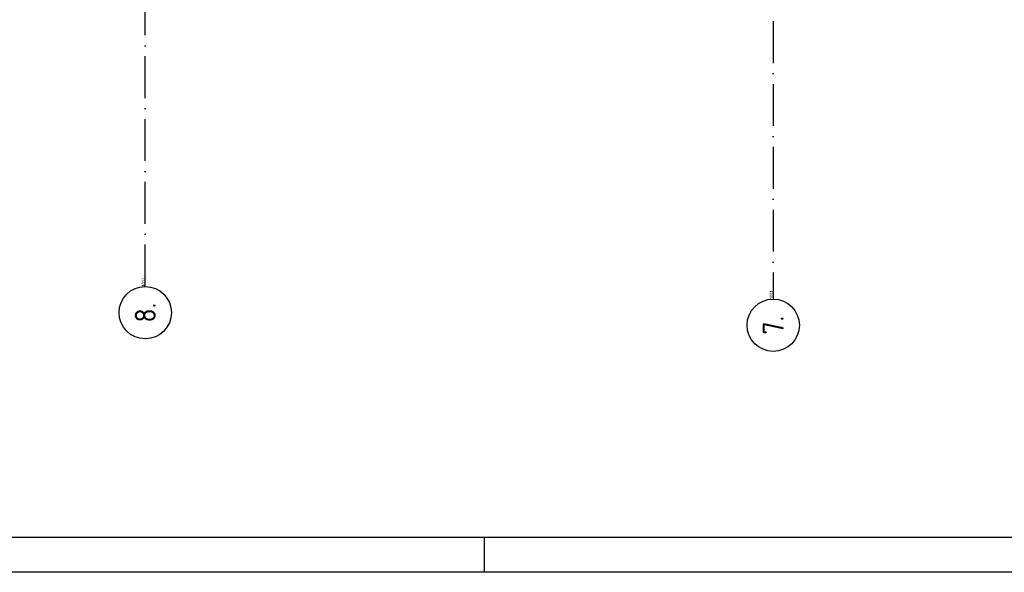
# Model space of a CAD drawing. Header units: millimetres. Extents: x 90707 to 450385, y -1262 to 949019.
# Tile 19 of 60: x 179547 to 193658, y 191 to 8112. Entities that reach past the tile are written whole.
import ezdxf
from ezdxf.enums import TextEntityAlignment as Align

# ---------------------------------------------------------------- set-up
doc = ezdxf.new("R2010")
doc.units = ezdxf.units.MM
doc.header["$LTSCALE"] = 100
doc.linetypes.add('DASHDOT', pattern=[9, 6, -1.5, 0, -1.5])
doc.layers.get('0').update_dxf_attribs({"linetype": 'CONTINUOUS'})
for name, color, linetype in [('AL$7----_STRAMIEN', 1, 'DASHDOT'), ('ALN-----_BLOCKNAAM', 2, 'CONTINUOUS'), ('EL6441--_DATACOM', 3, 'CONTINUOUS'), ('LIJN025', 10, 'CONTINUOUS'), ('LIJN050', 90, 'CONTINUOUS'), ('TEKST25', 10, 'CONTINUOUS'), ('TEKST35', 50, 'CONTINUOUS'), ('TEKST50', 90, 'CONTINUOUS'), ('VOLGNUMMER', 7, 'CONTINUOUS')]:
    doc.layers.add(name, color=color, linetype=linetype)
doc.styles.add('ISO', font='ISO.SHX')
doc.styles.add('ROMAND', font='romand')
doc.styles.get("Standard").update_dxf_attribs({"font": 'iso.shx'})

# ---------------------------------------------------------------- blocks, each defined once
blk = doc.blocks.new('A0-GE')
at = {"layer": 'LIJN025'}
blk.add_line((955, 0), (955, 5), dxfattribs=at)
blk.add_lwpolyline([(1500, 841), (1500, 0), (0, 0), (0, 841)], close=True, dxfattribs=at)
at = {"layer": 'LIJN050', "const_width": 0.2}
blk.add_lwpolyline([(1495, 836), (25, 836), (25, 5), (1495, 5)], close=True, dxfattribs=at)
at = {"layer": 'TEKST25', "style": 'ROMAND', "width": 2.899115}
blk.add_attdef('STATUS', text='', height=2.5, dxfattribs=at).set_placement((1454, 71.5), (1493, 71.5), align=Align.FIT)
at = {"layer": 'TEKST25', "style": 'ISO'}
for tag, p in [('E', (1455.25, 66)), ('NAAM-E', (1466.75, 66)), ('DATUM-E', (1485, 66)), ('D', (1455.25, 61)), ('NAAM-D', (1466.75, 61)), ('DATUM-D', (1485, 61)), ('C', (1455.25, 56)), ('NAAM-C', (1466.75, 56)), ('DATUM-C', (1485, 56)), ('B', (1455.25, 51)), ('NAAM-B', (1466.75, 51)), ('DATUM-B', (1485, 51)), ('A', (1455.25, 46)), ('NAAM-A', (1466.75, 46)), ('DATUM-A', (1485, 46))]:
    blk.add_attdef(tag, text='', height=2.5, dxfattribs=at).set_placement(p, align=Align.CENTER)
for tag, p in [('DATUM', (1332.75, 36.25)), ('SCHAAL', (1368, 36.25)), ('GETEKEND', (1398.25, 36.25)), ('GECONTOL.', (1433, 36.25)), ('FORMAAT', (1463.25, 28.25))]:
    blk.add_attdef(tag, p, '', height=2.5, dxfattribs=at)
at = {"layer": 'TEKST35', "style": 'ISO'}
for tag, p in [('PROJECT', (1334.5, 72.5)), ('PLAATS', (1334.5, 63.5)), ('INSTALLATIE-REGEL1', (1334.5, 52.5)), ('INSTALLATIE-REGEL2', (1334.5, 43.5))]:
    blk.add_attdef(tag, p, '', height=4, dxfattribs=at)
blk.add_attdef('PROJ.NR.', text='', height=4, dxfattribs=at).set_placement((1481, 23), align=Align.CENTER)
at = {"layer": 'TEKST50', "style": 'ISO'}
blk.add_attdef('FILE-NAAM', text='', height=5, dxfattribs=at).set_placement((1473.5, 7.5), align=Align.CENTER)
blk = doc.blocks.new('1011')
at = {"layer": 'AL$7----_STRAMIEN', "color": 7, "linetype": 'Continuous'}
blk.add_circle((-750, 0), 750, dxfattribs=at)
at = {"layer": 'AL$7----_STRAMIEN', "color": 3, "linetype": 'Continuous'}
blk.add_attdef('STR-NAAM', text='', height=600, rotation=360, dxfattribs=at).set_placement((-750, 0), align=Align.MIDDLE)
at = {"layer": 'ALN-----_BLOCKNAAM', "linetype": 'Continuous'}
blk.add_text('1011', height=100, dxfattribs=at).set_placement((0, 0))
blk = doc.blocks.new('A$Cca306792')
at = {"layer": 'AL$7----_STRAMIEN'}
blk.add_line((99228, 78659), (99228, 5370), dxfattribs=at)
at = {"layer": 'AL$7----_STRAMIEN', "color": 1}
blk.add_lwpolyline([(90228, 5550), (90228, 78659)], dxfattribs=at)
at = {"layer": 'AL$7----_STRAMIEN', "xscale": 0.5, "yscale": 0.5, "zscale": 0.5, "rotation": 90}
for p, values in [((90228, 5550), {'STR-NAAM': '8.'}), ((99228, 5370), {'STR-NAAM': '7.'})]:
    blk.add_blockref('1011', p, dxfattribs=at).add_auto_attribs(values)
at = {"layer": 'VOLGNUMMER', "color": 252, "linetype": 'ByBlock'}
for tag, p in [('0.28', (16187, 74214)), ('0.17', (62961, 72994)), ('0.16', (78893, 73105)), ('0.29', (35887, 72529)), ('0.18', (53124, 64542)), ('0.701', (85482, 63517)), ('0.30', (29366, 63128)), ('0.32', (36092, 63166)), ('0.12', (90689, 63024)), ('0.29A', (33165, 62745)), ('0.30', (38191, 61494)), ('0.19', (61479, 61433)), ('0.27', (17657, 61363)), ('0.14', (89762, 60088)), ('0.33', (45869, 59450)), ('0.15', (73454, 57402)), ('0.801', (112714, 57073)), ('0.25', (28058, 57013)), ('0.18A', (61029, 56759)), ('0.26A', (36299, 54851)), ('0.20', (60895, 53506)), ('0.800', (90980, 50804)), ('0.25A', (73288, 48435)), ('0.21', (58702, 48178)), ('0.300', (94483, 48257)), ('0.24', (35041, 47783)), ('0.102', (87631, 47613)), ('0.203', (95795, 46197)), ('0.26', (18559, 46119)), ('0.802', (68387, 42721)), ('0.204', (95497, 42149)), ('0.07B', (66790, 38909)), ('0.702', (95327, 36513))]:
    blk.add_attdef(tag, text='', height=250, dxfattribs=at).set_placement(p, align=Align.MIDDLE_CENTER)
at = {"layer": 'VOLGNUMMER', "color": 8, "linetype": 'ByBlock'}
blk.add_attdef('0.600', text='', height=250, dxfattribs=at).set_placement((96800, 48300), align=Align.MIDDLE_CENTER)

msp = doc.modelspace()

# ---------------------------------------------------------------- block references
at = {"xscale": 100, "yscale": 100, "zscale": 100}
msp.add_blockref('A0-GE', (90707, 191), dxfattribs=at)
at = {"layer": 'EL6441--_DATACOM'}
msp.add_blockref('A$Cca306792', (91118, -1262), dxfattribs=at)

doc.saveas('drawing.dxf')
